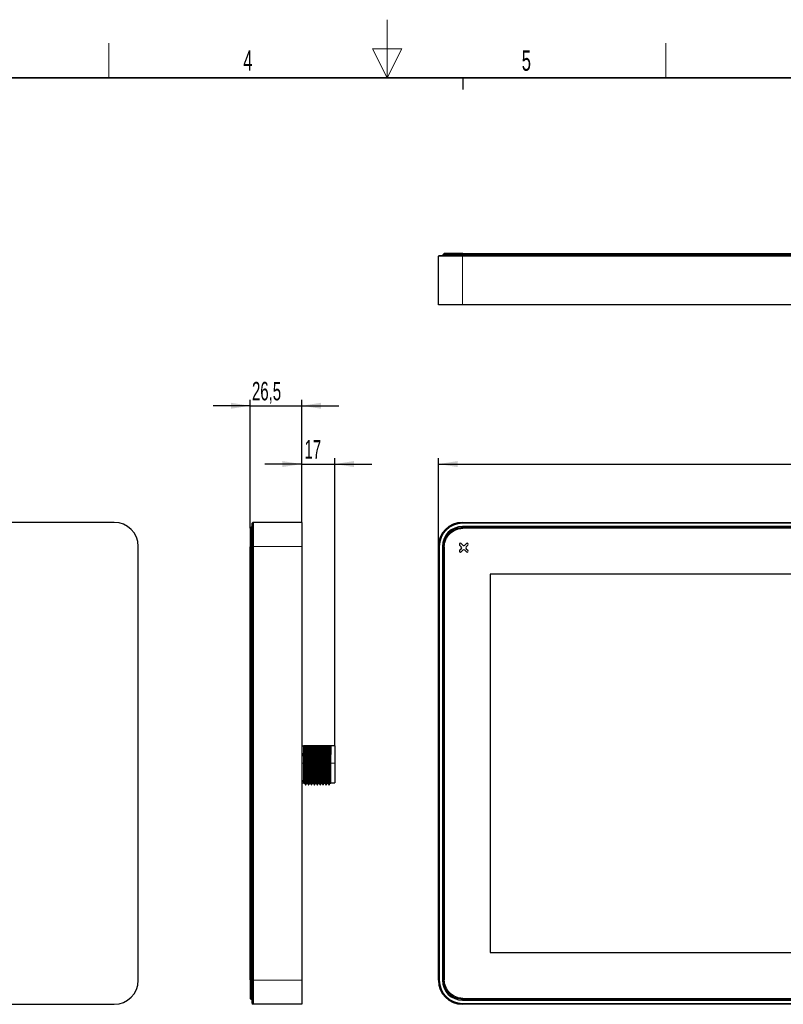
# Model space of a CAD drawing. Header units: millimetres. Extents: x 5 to 418, y 2 to 292.
# Tile 5 of 7: x 154 to 285, y 124 to 292. Entities that reach past the tile are written whole.
import ezdxf

# ---------------------------------------------------------------- set-up
doc = ezdxf.new("R2010")
doc.units = ezdxf.units.MM
doc.layers.add('SLD-0', color=7, linetype='Continuous')
doc.styles.add('SLDTEXTSTYLE0', font='TXT', dxfattribs={"width": 0.605})
doc.dimstyles.new('SLDDIMSTYLE1', dxfattribs={"dimtxt": 3.081982, "dimasz": 3.302, "dimexe": 0, "dimexo": 0.0625, "dimgap": 0.770496, "dimtad": 1, "dimlfac": 3, "dimrnd": 1e-09, "dimzin": 12, "dimdsep": 46, "dimtxsty": 'SLDTEXTSTYLE0', "dimsah": 1, "dimcen": 0.09, "dimadec": 0, "dimazin": 3, "dimtfac": 1, "dimtmove": 0, "dimatfit": 0, "dimfxl": 1, "dimfrac": 2, "dimtolj": 1, "dimtzin": 12, "dimarcsym": 0})
doc.dimstyles.new('SLDDIMSTYLE2', dxfattribs={"dimtxt": 3.081982, "dimasz": 3.302, "dimexe": 0, "dimexo": 0.0625, "dimgap": 0.770496, "dimtad": 1, "dimdec": 1, "dimlfac": 3, "dimrnd": 1e-09, "dimzin": 12, "dimdsep": 46, "dimtxsty": 'SLDTEXTSTYLE0', "dimsah": 1, "dimcen": 0.09, "dimadec": 0, "dimazin": 3, "dimtfac": 1, "dimtmove": 0, "dimatfit": 0, "dimfxl": 1, "dimfrac": 2, "dimtolj": 1, "dimtzin": 12, "dimarcsym": 0})
doc.dimstyles.new('SLDDIMSTYLE3', dxfattribs={"dimtxt": 3.081982, "dimasz": 3.302, "dimexe": 0, "dimexo": 0.0625, "dimgap": 0.770496, "dimtad": 1, "dimlfac": 3, "dimrnd": 1e-09, "dimzin": 12, "dimdsep": 46, "dimtxsty": 'SLDTEXTSTYLE0', "dimsah": 1, "dimcen": 0.09, "dimadec": 0, "dimazin": 3, "dimtfac": 1, "dimtofl": 0, "dimtmove": 0, "dimatfit": 3, "dimfxl": 1, "dimfrac": 2, "dimtolj": 1, "dimtzin": 12, "dimarcsym": 0})

# ---------------------------------------------------------------- blocks, each defined once
blk = doc.blocks.new('_D_1')
at = {"layer": 'SLD-0', "color": 7}
for p, q in [((193.5, 205.27), (193.5, 227.28)), ((202.34, 206.28), (202.34, 227.28)), ((193.5, 226.28), (187.15, 226.28)), ((193.5, 226.28), (202.34, 226.28)), ((202.34, 226.28), (208.69, 226.28))]:
    blk.add_line(p, q, dxfattribs=at)
for points in [[(193.5, 226.28), (190.2, 226.79), (190.2, 225.77)], [(202.34, 226.28), (205.64, 225.77), (205.64, 226.79)]]:
    blk.add_solid(points, dxfattribs=at)
at = {"layer": 'SLD-0', "color": 7, "insert": (193.81, 230.38), "char_height": 3.175, "attachment_point": 1, "style": 'SLDTEXTSTYLE0'}
blk.add_mtext('26,5', dxfattribs=at)
blk = doc.blocks.new('_D_2')
at = {"layer": 'SLD-0', "color": 7}
for p, q in [((202.34, 216.28), (195.99, 216.28)), ((202.34, 206.28), (202.34, 217.28)), ((202.34, 216.28), (207.99, 216.28)), ((207.99, 167.95), (207.99, 217.28)), ((207.99, 216.28), (214.34, 216.28))]:
    blk.add_line(p, q, dxfattribs=at)
for points in [[(202.34, 216.28), (199.04, 216.79), (199.04, 215.77)], [(207.99, 216.28), (211.29, 215.77), (211.29, 216.79)]]:
    blk.add_solid(points, dxfattribs=at)
at = {"layer": 'SLD-0', "color": 7, "insert": (202.81, 220.38), "char_height": 3.175, "attachment_point": 1, "style": 'SLDTEXTSTYLE0'}
blk.add_mtext('17', dxfattribs=at)
blk = doc.blocks.new('_D_3')
at = {"layer": 'SLD-0', "color": 7}
for p, q in [((225.77, 202.15), (225.77, 217.28)), ((225.77, 216.28), (358.63, 216.28)), ((358.63, 202.15), (358.63, 217.28))]:
    blk.add_line(p, q, dxfattribs=at)
for points in [[(225.77, 216.28), (229.07, 215.77), (229.07, 216.79)], [(358.63, 216.28), (355.33, 216.79), (355.33, 215.77)]]:
    blk.add_solid(points, dxfattribs=at)
at = {"layer": 'SLD-0', "color": 7, "insert": (286.91, 220.38), "char_height": 3.175, "attachment_point": 1, "style": 'SLDTEXTSTYLE0'}
blk.add_mtext('398,6', dxfattribs=at)

msp = doc.modelspace()

# ---------------------------------------------------------------- linework, layer by layer
at = {"color": 7, "linetype": 'Continuous', "lineweight": 25}
for p, q in [((225.9323, 252.0789), (225.7657, 251.9122)), ((225.7657, 243.5789), (225.7657, 251.9122)), ((229.899, 251.9122), (225.7657, 251.9122)), ((225.9323, 252.0789), (229.899, 252.0789)), ((226.7807, 252.4122), (226.614, 252.2456)), ((226.614, 252.0789), (226.614, 252.2456)), ((229.899, 252.0789), (354.499, 252.0789)), ((354.499, 251.9122), (229.899, 251.9122)), ((229.9473, 252.4122), (354.4473, 252.4122)), ((229.9473, 252.2456), (354.4473, 252.2456)), ((229.899, 243.5789), (225.7657, 243.5789)), ((354.499, 243.5789), (229.899, 243.5789)), ((170.1791, 206.2823), (45.5791, 206.2823)), ((194.0043, 206.2823), (193.8376, 206.1156)), ((193.8376, 202.149), (193.8376, 206.1156)), ((194.0043, 206.2823), (194.0043, 202.149)), ((202.3376, 206.2823), (194.0043, 206.2823)), ((202.3376, 206.2823), (202.3376, 202.149)), ((229.899, 206.2823), (354.499, 206.2823)), ((354.499, 206.1156), (229.899, 206.1156)), ((193.671, 205.434), (193.5043, 205.2673)), ((193.8376, 205.434), (193.671, 205.434)), ((354.499, 205.5823), (229.899, 205.5823)), ((354.4473, 205.434), (229.9473, 205.434)), ((354.4473, 205.2673), (229.9473, 205.2673)), ((174.3125, 127.749), (174.3125, 202.149)), ((193.5043, 127.8006), (193.5043, 202.1006)), ((193.671, 127.8006), (193.671, 202.1006)), ((193.8376, 127.749), (193.8376, 202.149)), ((194.0043, 202.149), (194.0043, 127.749)), ((202.3376, 202.149), (202.3376, 127.749)), ((225.7657, 127.749), (225.7657, 202.149)), ((225.9323, 202.149), (225.9323, 127.749)), ((226.4657, 202.149), (226.4657, 127.749)), ((226.614, 202.1006), (226.614, 127.8006)), ((226.7807, 202.1006), (226.7807, 127.8006)), ((229.6898, 202.1107), (229.4155, 202.3851)), ((229.4155, 201.4829), (229.6898, 201.7572)), ((229.6629, 202.6324), (229.9372, 202.3581)), ((229.9372, 201.5098), (229.6629, 201.2355)), ((230.2908, 202.3581), (230.5651, 202.6324)), ((230.5651, 201.2355), (230.2908, 201.5098)), ((230.5381, 201.7572), (230.8124, 201.4829)), ((230.5382, 202.1107), (230.8125, 202.385)), ((234.6373, 197.4106), (234.6373, 132.4873)), ((349.7607, 197.4106), (234.6373, 197.4106)), ((202.3376, 167.949), (202.6543, 167.949)), ((202.7784, 167.949), (202.8409, 167.949)), ((203.112, 167.949), (202.987, 167.949)), ((203.2784, 167.949), (203.3409, 167.949)), ((203.612, 167.949), (203.487, 167.949)), ((203.7784, 167.949), (203.8409, 167.949)), ((204.112, 167.949), (203.987, 167.949)), ((204.2784, 167.949), (204.3409, 167.949)), ((204.612, 167.949), (204.487, 167.949)), ((204.7784, 167.949), (204.8409, 167.949)), ((205.112, 167.949), (204.987, 167.949)), ((205.2784, 167.949), (205.3409, 167.949)), ((205.612, 167.949), (205.487, 167.949)), ((205.7784, 167.949), (205.8409, 167.949)), ((206.112, 167.949), (205.987, 167.949)), ((206.2784, 167.949), (206.3409, 167.949)), ((206.612, 167.949), (206.487, 167.949)), ((206.7784, 167.949), (206.8409, 167.949)), ((207.112, 167.949), (206.987, 167.949)), ((207.2784, 167.949), (207.321, 167.949)), ((207.321, 167.949), (207.321, 166.4381)), ((207.9876, 167.949), (207.321, 167.949)), ((207.9876, 167.949), (207.9876, 164.949)), ((207.9876, 164.949), (207.9876, 161.6156)), ((202.3376, 161.6156), (202.6543, 161.6156)), ((202.6618, 161.4876), (202.7009, 161.5554)), ((202.698, 161.5529), (202.8216, 161.5529)), ((202.9793, 161.2823), (203.0418, 161.2823)), ((203.198, 161.5529), (203.3216, 161.5529)), ((203.4793, 161.2823), (203.5418, 161.2823)), ((203.698, 161.5529), (203.8216, 161.5529)), ((203.9793, 161.2823), (204.0418, 161.2823)), ((204.198, 161.5529), (204.3216, 161.5529)), ((204.4793, 161.2823), (204.5418, 161.2823)), ((204.698, 161.5529), (204.8216, 161.5529)), ((204.9793, 161.2823), (205.0418, 161.2823)), ((205.198, 161.5529), (205.3216, 161.5529)), ((205.4793, 161.2823), (205.5418, 161.2823)), ((205.698, 161.5529), (205.8216, 161.5529)), ((205.9793, 161.2823), (206.0418, 161.2823)), ((206.198, 161.5529), (206.3216, 161.5529)), ((206.4793, 161.2823), (206.5418, 161.2823)), ((206.698, 161.5529), (206.8216, 161.5529)), ((206.9793, 161.2823), (207.0418, 161.2823)), ((207.198, 161.5529), (207.323, 161.5529)), ((207.321, 161.6156), (207.9876, 161.6156)), ((234.6373, 132.4873), (349.7607, 132.4873)), ((193.8376, 123.7823), (193.8376, 127.749)), ((194.0043, 127.749), (194.0043, 123.6156)), ((202.3376, 127.749), (202.3376, 123.6156)), ((45.5791, 123.6156), (170.1791, 123.6156)), ((193.5043, 124.634), (193.671, 124.4673)), ((193.8376, 124.4673), (193.671, 124.4673)), ((193.8376, 123.7823), (194.0043, 123.6156)), ((202.3376, 123.6156), (194.0043, 123.6156)), ((229.899, 124.3156), (354.499, 124.3156)), ((229.899, 123.7823), (354.499, 123.7823)), ((354.499, 123.6156), (229.899, 123.6156)), ((229.9473, 124.634), (354.4473, 124.634)), ((229.9473, 124.4673), (354.4473, 124.4673))]:
    msp.add_line(p, q, dxfattribs=at)
at = {"color": 7, "linetype": 'Continuous', "lineweight": 18}
for p, q in [((229.899, 252.0789), (229.899, 251.9122)), ((229.899, 243.5789), (229.899, 251.9122)), ((229.9473, 252.2456), (229.9473, 252.4122)), ((229.9473, 252.0789), (229.9473, 252.2456)), ((229.899, 206.2823), (229.899, 206.1156)), ((229.9473, 205.2673), (229.9473, 205.434)), ((193.5043, 202.1006), (193.671, 202.1006)), ((193.8376, 202.1006), (193.671, 202.1006)), ((194.0043, 202.149), (193.8376, 202.149)), ((202.3376, 202.149), (194.0043, 202.149)), ((225.7657, 202.149), (225.9323, 202.149)), ((226.614, 202.1006), (226.7807, 202.1006)), ((202.6543, 164.949), (202.3376, 164.949)), ((202.9168, 164.949), (202.8543, 164.949)), ((203.4168, 164.949), (203.3543, 164.949)), ((203.9168, 164.949), (203.8543, 164.949)), ((204.4168, 164.949), (204.3543, 164.949)), ((204.9168, 164.949), (204.8543, 164.949)), ((205.4168, 164.949), (205.3543, 164.949)), ((205.9168, 164.949), (205.8543, 164.949)), ((206.4168, 164.949), (206.3543, 164.949)), ((206.9168, 164.949), (206.8543, 164.949)), ((207.321, 164.949), (207.9876, 164.949)), ((193.671, 127.8006), (193.5043, 127.8006)), ((193.8376, 127.8006), (193.671, 127.8006)), ((193.8376, 127.749), (194.0043, 127.749)), ((202.3376, 127.749), (194.0043, 127.749)), ((225.9323, 127.749), (225.7657, 127.749)), ((226.7807, 127.8006), (226.614, 127.8006)), ((229.899, 123.7823), (229.899, 123.6156)), ((229.9473, 124.4673), (229.9473, 124.634))]:
    msp.add_line(p, q, dxfattribs=at)
at = {"color": 7, "linetype": 'Continuous', "lineweight": 25}
for centre, radius, start, end in [((170.1791, 202.149), 4.1333, 0, 90), ((229.899, 202.149), 4.1333, 90, 180), ((229.899, 202.149), 3.9667, 90, 180), ((229.899, 202.149), 3.4333, 90, 180), ((229.5392, 202.5087), 0.1749, 44.998416, 224.998416), ((230.6888, 202.5087), 0.1749, 314.998416, 134.998416), ((229.5392, 201.3592), 0.1749, 134.998416, 314.998416), ((229.5131, 201.934), 0.25, 314.998416, 44.998416), ((230.114, 202.5349), 0.25, 224.998416, 314.998416), ((230.114, 201.333), 0.25, 44.998416, 134.998416), ((230.7149, 201.9339), 0.25, 134.998416, 224.998416), ((230.6888, 201.3592), 0.1749, 224.998416, 44.998416), ((170.1791, 127.749), 4.1333, 270, 0), ((229.899, 127.749), 4.1333, 180, 270), ((229.899, 127.749), 3.9667, 180, 270), ((229.899, 127.749), 3.4333, 180, 270)]:
    msp.add_arc(centre, radius, start, end, dxfattribs=at)
for points, knots in [([(229.9473, 252.2456), (229.511, 252.2456), (229.0748, 252.2456), (228.2686, 252.2456), (227.8988, 252.2456), (227.2818, 252.2456), (227.0347, 252.2456), (226.7008, 252.2456), (226.614, 252.2456), (226.614, 252.2456)], [0, 0, 0, 0, 0.25, 0.25, 0.5, 0.5, 0.75, 0.75, 1, 1, 1, 1]), ([(229.9473, 252.4122), (229.5335, 252.4122), (229.1184, 252.4122), (228.3526, 252.4122), (228.0013, 252.4122), (227.4151, 252.4122), (227.1803, 252.4122), (226.8631, 252.4122), (226.7807, 252.4122), (226.7807, 252.4122)], [0, 0, 0, 0, 0.25, 0.25, 0.5, 0.5, 0.75, 0.75, 1, 1, 1, 1]), ([(193.5043, 205.2673), (193.5043, 205.2673), (193.5043, 205.1849), (193.5043, 204.8676), (193.5043, 204.6329), (193.5043, 204.0467), (193.5043, 203.6954), (193.5043, 202.9295), (193.5043, 202.5145), (193.5043, 202.1006)], [0, 0, 0, 0, 0.25, 0.25, 0.5, 0.5, 0.75, 0.75, 1, 1, 1, 1]), ([(193.671, 205.434), (193.671, 205.434), (193.671, 205.3472), (193.671, 205.0132), (193.671, 204.7662), (193.671, 204.1491), (193.671, 203.7794), (193.671, 202.9731), (193.671, 202.537), (193.671, 202.1006)], [0, 0, 0, 0, 0.25, 0.25, 0.5, 0.5, 0.75, 0.75, 1, 1, 1, 1]), ([(226.614, 202.1006), (226.614, 202.537), (226.7008, 202.9731), (227.0347, 203.7794), (227.2818, 204.1491), (227.8988, 204.7662), (228.2686, 205.0132), (229.0748, 205.3472), (229.511, 205.434), (229.9473, 205.434)], [0, 0, 0, 0, 0.25, 0.25, 0.5, 0.5, 0.75, 0.75, 1, 1, 1, 1]), ([(226.7807, 202.1006), (226.7807, 202.5145), (226.8631, 202.9295), (227.1803, 203.6954), (227.4151, 204.0467), (228.0013, 204.6329), (228.3526, 204.8676), (229.1184, 205.1849), (229.5335, 205.2673), (229.9473, 205.2673)], [0, 0, 0, 0, 0.25, 0.25, 0.5, 0.5, 0.75, 0.75, 1, 1, 1, 1]), ([(202.6543, 167.949), (202.6543, 167.9291), (202.6543, 167.89), (202.6543, 167.8289), (202.6543, 167.7675), (202.6543, 167.7059), (202.6543, 167.6445), (202.6543, 167.5834), (202.6543, 167.523), (202.6543, 167.4635), (202.6543, 167.3768), (202.6543, 167.2665), (202.6543, 167.1184), (202.6543, 166.9394), (202.6543, 166.7966), (202.6543, 166.7135)], [0, 0, 0, 0, 0.06390706, 0.12574364, 0.1855041, 0.2431874, 0.29879662, 0.35233858, 0.40382331, 0.45326366, 0.50067489, 0.61498317, 0.71142485, 0.83214904, 1, 1, 1, 1]), ([(202.8543, 164.949), (202.8484, 165.2349), (202.8421, 165.5276), (202.8291, 166.1018), (202.8224, 166.383), (202.8092, 166.9089), (202.8028, 167.1534), (202.7936, 167.4792), (202.7907, 167.5805), (202.7847, 167.7734), (202.7815, 167.8645), (202.7784, 167.949)], [0, 0, 0, 0, 0.25, 0.25, 0.5, 0.5, 0.75, 0.75, 0.875, 0.875, 1, 1, 1, 1]), ([(202.9168, 164.949), (202.9109, 165.2349), (202.9046, 165.5276), (202.8916, 166.1018), (202.8849, 166.383), (202.8717, 166.9089), (202.8653, 167.1534), (202.8561, 167.4792), (202.8532, 167.5805), (202.8472, 167.7734), (202.844, 167.8645), (202.8409, 167.949)], [0, 0, 0, 0, 0.25, 0.25, 0.5, 0.5, 0.75, 0.75, 0.875, 0.875, 1, 1, 1, 1]), ([(203.198, 161.5529), (203.1899, 161.5529), (203.1809, 161.6138), (203.1627, 161.861), (203.1534, 162.0471), (203.1426, 162.3354), (203.1405, 162.3958), (203.1363, 162.5212), (203.1343, 162.5859), (203.1281, 162.7899), (203.1237, 162.9381), (203.1148, 163.2544), (203.1102, 163.4224), (203.1011, 163.7715), (203.0965, 163.9526), (203.0875, 164.32), (203.0831, 164.5063), (203.0746, 164.8764), (203.0706, 165.0589), (203.0578, 165.6144), (203.0486, 165.9889), (203.0304, 166.6835), (203.0213, 167.0026), (203.0109, 167.3386), (203.0089, 167.4026), (203.0047, 167.5267), (203.0026, 167.5864), (202.9961, 167.7572), (202.9916, 167.86), (202.987, 167.949)], [0, 0, 0, 0, 0.125, 0.125, 0.25, 0.25, 0.28125, 0.28125, 0.3125, 0.3125, 0.375, 0.375, 0.4375, 0.4375, 0.5, 0.5, 0.5625, 0.5625, 0.625, 0.625, 0.75, 0.75, 0.875, 0.875, 0.90625, 0.90625, 0.9375, 0.9375, 1, 1, 1, 1]), ([(203.32, 161.5745), (203.3123, 161.6077), (203.2959, 161.679), (203.2695, 162.2299), (203.2446, 163.0672), (203.2167, 164.1141), (203.1916, 165.2561), (203.1644, 166.3566), (203.138, 167.3272), (203.1207, 167.7422), (203.112, 167.949)], [0, 0, 0, 0, 0.11179239, 0.23968835, 0.36519604, 0.49343854, 0.61912123, 0.74675951, 0.87381212, 1, 1, 1, 1]), ([(203.3543, 164.949), (203.3484, 165.2349), (203.3421, 165.5276), (203.3291, 166.1018), (203.3224, 166.383), (203.3092, 166.9089), (203.3028, 167.1534), (203.2936, 167.4792), (203.2907, 167.5805), (203.2847, 167.7734), (203.2815, 167.8645), (203.2784, 167.949)], [0, 0, 0, 0, 0.25, 0.25, 0.5, 0.5, 0.75, 0.75, 0.875, 0.875, 1, 1, 1, 1]), ([(203.4168, 164.949), (203.4109, 165.2349), (203.4046, 165.5276), (203.3916, 166.1018), (203.3849, 166.383), (203.3717, 166.9089), (203.3653, 167.1534), (203.3561, 167.4792), (203.3532, 167.5805), (203.3472, 167.7734), (203.344, 167.8645), (203.3409, 167.949)], [0, 0, 0, 0, 0.25, 0.25, 0.5, 0.5, 0.75, 0.75, 0.875, 0.875, 1, 1, 1, 1]), ([(203.698, 161.5529), (203.6899, 161.5529), (203.6809, 161.6138), (203.6627, 161.861), (203.6534, 162.0471), (203.6426, 162.3354), (203.6405, 162.3958), (203.6363, 162.5212), (203.6343, 162.5859), (203.6281, 162.7899), (203.6237, 162.9381), (203.6148, 163.2544), (203.6102, 163.4224), (203.6011, 163.7715), (203.5965, 163.9526), (203.5875, 164.32), (203.5831, 164.5063), (203.5746, 164.8764), (203.5706, 165.0589), (203.5578, 165.6144), (203.5486, 165.9889), (203.5304, 166.6835), (203.5213, 167.0026), (203.5109, 167.3386), (203.5089, 167.4026), (203.5047, 167.5267), (203.5026, 167.5864), (203.4961, 167.7572), (203.4916, 167.86), (203.487, 167.949)], [0, 0, 0, 0, 0.125, 0.125, 0.25, 0.25, 0.28125, 0.28125, 0.3125, 0.3125, 0.375, 0.375, 0.4375, 0.4375, 0.5, 0.5, 0.5625, 0.5625, 0.625, 0.625, 0.75, 0.75, 0.875, 0.875, 0.90625, 0.90625, 0.9375, 0.9375, 1, 1, 1, 1]), ([(203.82, 161.5745), (203.8123, 161.6077), (203.7959, 161.679), (203.7695, 162.2299), (203.7446, 163.0672), (203.7167, 164.1141), (203.6916, 165.2561), (203.6644, 166.3566), (203.638, 167.3272), (203.6207, 167.7422), (203.612, 167.949)], [0, 0, 0, 0, 0.11179239, 0.23968835, 0.36519604, 0.49343854, 0.61912123, 0.74675951, 0.87381212, 1, 1, 1, 1]), ([(203.8543, 164.949), (203.8484, 165.2349), (203.8421, 165.5276), (203.8291, 166.1018), (203.8224, 166.383), (203.8092, 166.9089), (203.8028, 167.1534), (203.7936, 167.4792), (203.7907, 167.5805), (203.7847, 167.7734), (203.7815, 167.8645), (203.7784, 167.949)], [0, 0, 0, 0, 0.25, 0.25, 0.5, 0.5, 0.75, 0.75, 0.875, 0.875, 1, 1, 1, 1]), ([(203.9168, 164.949), (203.9109, 165.2349), (203.9046, 165.5276), (203.8916, 166.1018), (203.8849, 166.383), (203.8717, 166.9089), (203.8653, 167.1534), (203.8561, 167.4792), (203.8532, 167.5805), (203.8472, 167.7734), (203.844, 167.8645), (203.8409, 167.949)], [0, 0, 0, 0, 0.25, 0.25, 0.5, 0.5, 0.75, 0.75, 0.875, 0.875, 1, 1, 1, 1]), ([(204.198, 161.5529), (204.1899, 161.5529), (204.1809, 161.6138), (204.1627, 161.861), (204.1534, 162.0471), (204.1426, 162.3354), (204.1405, 162.3958), (204.1363, 162.5212), (204.1343, 162.5859), (204.1281, 162.7899), (204.1237, 162.9381), (204.1148, 163.2544), (204.1102, 163.4224), (204.1011, 163.7715), (204.0965, 163.9526), (204.0875, 164.32), (204.0831, 164.5063), (204.0746, 164.8764), (204.0706, 165.0589), (204.0578, 165.6144), (204.0486, 165.9889), (204.0304, 166.6835), (204.0213, 167.0026), (204.0109, 167.3386), (204.0089, 167.4026), (204.0047, 167.5267), (204.0026, 167.5864), (203.9961, 167.7572), (203.9916, 167.86), (203.987, 167.949)], [0, 0, 0, 0, 0.125, 0.125, 0.25, 0.25, 0.28125, 0.28125, 0.3125, 0.3125, 0.375, 0.375, 0.4375, 0.4375, 0.5, 0.5, 0.5625, 0.5625, 0.625, 0.625, 0.75, 0.75, 0.875, 0.875, 0.90625, 0.90625, 0.9375, 0.9375, 1, 1, 1, 1]), ([(204.32, 161.5745), (204.3123, 161.6077), (204.2959, 161.679), (204.2695, 162.2299), (204.2446, 163.0672), (204.2167, 164.1141), (204.1916, 165.2561), (204.1644, 166.3566), (204.138, 167.3272), (204.1207, 167.7422), (204.112, 167.949)], [0, 0, 0, 0, 0.11179239, 0.23968835, 0.36519604, 0.49343854, 0.61912123, 0.74675951, 0.87381212, 1, 1, 1, 1]), ([(204.3543, 164.949), (204.3484, 165.2349), (204.3421, 165.5276), (204.3291, 166.1018), (204.3224, 166.383), (204.3092, 166.9089), (204.3028, 167.1534), (204.2936, 167.4792), (204.2907, 167.5805), (204.2847, 167.7734), (204.2815, 167.8645), (204.2784, 167.949)], [0, 0, 0, 0, 0.25, 0.25, 0.5, 0.5, 0.75, 0.75, 0.875, 0.875, 1, 1, 1, 1]), ([(204.4168, 164.949), (204.4109, 165.2349), (204.4046, 165.5276), (204.3916, 166.1018), (204.3849, 166.383), (204.3717, 166.9089), (204.3653, 167.1534), (204.3561, 167.4792), (204.3532, 167.5805), (204.3472, 167.7734), (204.344, 167.8645), (204.3409, 167.949)], [0, 0, 0, 0, 0.25, 0.25, 0.5, 0.5, 0.75, 0.75, 0.875, 0.875, 1, 1, 1, 1]), ([(204.698, 161.5529), (204.6899, 161.5529), (204.6809, 161.6138), (204.6627, 161.861), (204.6534, 162.0471), (204.6426, 162.3354), (204.6405, 162.3958), (204.6363, 162.5212), (204.6343, 162.5859), (204.6281, 162.7899), (204.6237, 162.9381), (204.6148, 163.2544), (204.6102, 163.4224), (204.6011, 163.7715), (204.5965, 163.9526), (204.5875, 164.32), (204.5831, 164.5063), (204.5746, 164.8764), (204.5706, 165.0589), (204.5578, 165.6144), (204.5486, 165.9889), (204.5304, 166.6835), (204.5213, 167.0026), (204.5109, 167.3386), (204.5089, 167.4026), (204.5047, 167.5267), (204.5026, 167.5864), (204.4961, 167.7572), (204.4916, 167.86), (204.487, 167.949)], [0, 0, 0, 0, 0.125, 0.125, 0.25, 0.25, 0.28125, 0.28125, 0.3125, 0.3125, 0.375, 0.375, 0.4375, 0.4375, 0.5, 0.5, 0.5625, 0.5625, 0.625, 0.625, 0.75, 0.75, 0.875, 0.875, 0.90625, 0.90625, 0.9375, 0.9375, 1, 1, 1, 1]), ([(204.82, 161.5745), (204.8123, 161.6077), (204.7959, 161.679), (204.7695, 162.2299), (204.7446, 163.0672), (204.7167, 164.1141), (204.6916, 165.2561), (204.6644, 166.3566), (204.638, 167.3272), (204.6207, 167.7422), (204.612, 167.949)], [0, 0, 0, 0, 0.111792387, 0.239688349, 0.365196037, 0.493438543, 0.619121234, 0.746759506, 0.873812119, 1, 1, 1, 1]), ([(204.8543, 164.949), (204.8484, 165.2349), (204.8421, 165.5276), (204.8291, 166.1018), (204.8224, 166.383), (204.8092, 166.9089), (204.8028, 167.1534), (204.7936, 167.4792), (204.7907, 167.5805), (204.7847, 167.7734), (204.7815, 167.8645), (204.7784, 167.949)], [0, 0, 0, 0, 0.25, 0.25, 0.5, 0.5, 0.75, 0.75, 0.875, 0.875, 1, 1, 1, 1]), ([(204.9168, 164.949), (204.9109, 165.2349), (204.9046, 165.5276), (204.8916, 166.1018), (204.8849, 166.383), (204.8717, 166.9089), (204.8653, 167.1534), (204.8561, 167.4792), (204.8532, 167.5805), (204.8472, 167.7734), (204.844, 167.8645), (204.8409, 167.949)], [0, 0, 0, 0, 0.25, 0.25, 0.5, 0.5, 0.75, 0.75, 0.875, 0.875, 1, 1, 1, 1]), ([(205.198, 161.5529), (205.1899, 161.5529), (205.1809, 161.6138), (205.1627, 161.861), (205.1534, 162.0471), (205.1426, 162.3354), (205.1405, 162.3958), (205.1363, 162.5212), (205.1343, 162.5859), (205.1281, 162.7899), (205.1237, 162.9381), (205.1148, 163.2544), (205.1102, 163.4224), (205.1011, 163.7715), (205.0965, 163.9526), (205.0875, 164.32), (205.0831, 164.5063), (205.0746, 164.8764), (205.0706, 165.0589), (205.0578, 165.6144), (205.0486, 165.9889), (205.0304, 166.6835), (205.0213, 167.0026), (205.0109, 167.3386), (205.0089, 167.4026), (205.0047, 167.5267), (205.0026, 167.5864), (204.9961, 167.7572), (204.9916, 167.86), (204.987, 167.949)], [0, 0, 0, 0, 0.125, 0.125, 0.25, 0.25, 0.28125, 0.28125, 0.3125, 0.3125, 0.375, 0.375, 0.4375, 0.4375, 0.5, 0.5, 0.5625, 0.5625, 0.625, 0.625, 0.75, 0.75, 0.875, 0.875, 0.90625, 0.90625, 0.9375, 0.9375, 1, 1, 1, 1]), ([(205.32, 161.5745), (205.3123, 161.6077), (205.2959, 161.679), (205.2695, 162.2299), (205.2446, 163.0672), (205.2167, 164.1141), (205.1916, 165.2561), (205.1644, 166.3566), (205.138, 167.3272), (205.1207, 167.7422), (205.112, 167.949)], [0, 0, 0, 0, 0.111792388, 0.23968835, 0.365196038, 0.493438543, 0.619121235, 0.746759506, 0.873812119, 1, 1, 1, 1]), ([(205.3543, 164.949), (205.3484, 165.2349), (205.3421, 165.5276), (205.3291, 166.1018), (205.3224, 166.383), (205.3092, 166.9089), (205.3028, 167.1534), (205.2936, 167.4792), (205.2907, 167.5805), (205.2847, 167.7734), (205.2815, 167.8645), (205.2784, 167.949)], [0, 0, 0, 0, 0.25, 0.25, 0.5, 0.5, 0.75, 0.75, 0.875, 0.875, 1, 1, 1, 1]), ([(205.4168, 164.949), (205.4109, 165.2349), (205.4046, 165.5276), (205.3916, 166.1018), (205.3849, 166.383), (205.3717, 166.9089), (205.3653, 167.1534), (205.3561, 167.4792), (205.3532, 167.5805), (205.3472, 167.7734), (205.344, 167.8645), (205.3409, 167.949)], [0, 0, 0, 0, 0.25, 0.25, 0.5, 0.5, 0.75, 0.75, 0.875, 0.875, 1, 1, 1, 1]), ([(205.698, 161.5529), (205.6899, 161.5529), (205.6809, 161.6138), (205.6627, 161.861), (205.6534, 162.0471), (205.6426, 162.3354), (205.6405, 162.3958), (205.6363, 162.5212), (205.6343, 162.5859), (205.6281, 162.7899), (205.6237, 162.9381), (205.6148, 163.2544), (205.6102, 163.4224), (205.6011, 163.7715), (205.5965, 163.9526), (205.5875, 164.32), (205.5831, 164.5063), (205.5746, 164.8764), (205.5706, 165.0589), (205.5578, 165.6144), (205.5486, 165.9889), (205.5304, 166.6835), (205.5213, 167.0026), (205.5109, 167.3386), (205.5089, 167.4026), (205.5047, 167.5267), (205.5026, 167.5864), (205.4961, 167.7572), (205.4916, 167.86), (205.487, 167.949)], [0, 0, 0, 0, 0.125, 0.125, 0.25, 0.25, 0.28125, 0.28125, 0.3125, 0.3125, 0.375, 0.375, 0.4375, 0.4375, 0.5, 0.5, 0.5625, 0.5625, 0.625, 0.625, 0.75, 0.75, 0.875, 0.875, 0.90625, 0.90625, 0.9375, 0.9375, 1, 1, 1, 1]), ([(205.82, 161.5745), (205.8123, 161.6077), (205.7959, 161.679), (205.7695, 162.2299), (205.7446, 163.0672), (205.7167, 164.1141), (205.6916, 165.2561), (205.6644, 166.3566), (205.638, 167.3272), (205.6207, 167.7422), (205.612, 167.949)], [0, 0, 0, 0, 0.11179239, 0.23968835, 0.36519604, 0.49343854, 0.61912123, 0.74675951, 0.87381212, 1, 1, 1, 1]), ([(205.8543, 164.949), (205.8484, 165.2349), (205.8421, 165.5276), (205.8291, 166.1018), (205.8224, 166.383), (205.8092, 166.9089), (205.8028, 167.1534), (205.7936, 167.4792), (205.7907, 167.5805), (205.7847, 167.7734), (205.7815, 167.8645), (205.7784, 167.949)], [0, 0, 0, 0, 0.25, 0.25, 0.5, 0.5, 0.75, 0.75, 0.875, 0.875, 1, 1, 1, 1]), ([(205.9168, 164.949), (205.9109, 165.2349), (205.9046, 165.5276), (205.8916, 166.1018), (205.8849, 166.383), (205.8717, 166.9089), (205.8653, 167.1534), (205.8561, 167.4792), (205.8532, 167.5805), (205.8472, 167.7734), (205.844, 167.8645), (205.8409, 167.949)], [0, 0, 0, 0, 0.25, 0.25, 0.5, 0.5, 0.75, 0.75, 0.875, 0.875, 1, 1, 1, 1]), ([(206.198, 161.5529), (206.1899, 161.5529), (206.1809, 161.6138), (206.1627, 161.861), (206.1534, 162.0471), (206.1426, 162.3354), (206.1405, 162.3958), (206.1363, 162.5212), (206.1343, 162.5859), (206.1281, 162.7899), (206.1237, 162.9381), (206.1148, 163.2544), (206.1102, 163.4224), (206.1011, 163.7715), (206.0965, 163.9526), (206.0875, 164.32), (206.0831, 164.5063), (206.0746, 164.8764), (206.0706, 165.0589), (206.0578, 165.6144), (206.0486, 165.9889), (206.0304, 166.6835), (206.0213, 167.0026), (206.0109, 167.3386), (206.0089, 167.4026), (206.0047, 167.5267), (206.0026, 167.5864), (205.9961, 167.7572), (205.9916, 167.86), (205.987, 167.949)], [0, 0, 0, 0, 0.125, 0.125, 0.25, 0.25, 0.28125, 0.28125, 0.3125, 0.3125, 0.375, 0.375, 0.4375, 0.4375, 0.5, 0.5, 0.5625, 0.5625, 0.625, 0.625, 0.75, 0.75, 0.875, 0.875, 0.90625, 0.90625, 0.9375, 0.9375, 1, 1, 1, 1]), ([(206.32, 161.5745), (206.3123, 161.6077), (206.2959, 161.679), (206.2695, 162.2299), (206.2446, 163.0672), (206.2167, 164.1141), (206.1916, 165.2561), (206.1644, 166.3566), (206.138, 167.3272), (206.1207, 167.7422), (206.112, 167.949)], [0, 0, 0, 0, 0.11179239, 0.23968835, 0.36519604, 0.49343854, 0.61912123, 0.74675951, 0.87381212, 1, 1, 1, 1]), ([(206.3543, 164.949), (206.3484, 165.2349), (206.3421, 165.5276), (206.3291, 166.1018), (206.3224, 166.383), (206.3092, 166.9089), (206.3028, 167.1534), (206.2936, 167.4792), (206.2907, 167.5805), (206.2847, 167.7734), (206.2815, 167.8645), (206.2784, 167.949)], [0, 0, 0, 0, 0.25, 0.25, 0.5, 0.5, 0.75, 0.75, 0.875, 0.875, 1, 1, 1, 1]), ([(206.4168, 164.949), (206.4109, 165.2349), (206.4046, 165.5276), (206.3916, 166.1018), (206.3849, 166.383), (206.3717, 166.9089), (206.3653, 167.1534), (206.3561, 167.4792), (206.3532, 167.5805), (206.3472, 167.7734), (206.344, 167.8645), (206.3409, 167.949)], [0, 0, 0, 0, 0.25, 0.25, 0.5, 0.5, 0.75, 0.75, 0.875, 0.875, 1, 1, 1, 1]), ([(206.698, 161.5529), (206.6899, 161.5529), (206.6809, 161.6138), (206.6627, 161.861), (206.6534, 162.0471), (206.6426, 162.3354), (206.6405, 162.3958), (206.6363, 162.5212), (206.6343, 162.5859), (206.6281, 162.7899), (206.6237, 162.9381), (206.6148, 163.2544), (206.6102, 163.4224), (206.6011, 163.7715), (206.5965, 163.9526), (206.5875, 164.32), (206.5831, 164.5063), (206.5746, 164.8764), (206.5706, 165.0589), (206.5578, 165.6144), (206.5486, 165.9889), (206.5304, 166.6835), (206.5213, 167.0026), (206.5109, 167.3386), (206.5089, 167.4026), (206.5047, 167.5267), (206.5026, 167.5864), (206.4961, 167.7572), (206.4916, 167.86), (206.487, 167.949)], [0, 0, 0, 0, 0.125, 0.125, 0.25, 0.25, 0.28125, 0.28125, 0.3125, 0.3125, 0.375, 0.375, 0.4375, 0.4375, 0.5, 0.5, 0.5625, 0.5625, 0.625, 0.625, 0.75, 0.75, 0.875, 0.875, 0.90625, 0.90625, 0.9375, 0.9375, 1, 1, 1, 1]), ([(206.82, 161.5745), (206.8123, 161.6077), (206.7959, 161.679), (206.7695, 162.2299), (206.7446, 163.0672), (206.7167, 164.1141), (206.6916, 165.2561), (206.6644, 166.3566), (206.638, 167.3272), (206.6207, 167.7422), (206.612, 167.949)], [0, 0, 0, 0, 0.11179239, 0.23968835, 0.36519604, 0.49343854, 0.61912123, 0.74675951, 0.87381212, 1, 1, 1, 1]), ([(206.8543, 164.949), (206.8484, 165.2349), (206.8421, 165.5276), (206.8291, 166.1018), (206.8224, 166.383), (206.8092, 166.9089), (206.8028, 167.1534), (206.7936, 167.4792), (206.7907, 167.5805), (206.7847, 167.7734), (206.7815, 167.8645), (206.7784, 167.949)], [0, 0, 0, 0, 0.25, 0.25, 0.5, 0.5, 0.75, 0.75, 0.875, 0.875, 1, 1, 1, 1]), ([(206.9168, 164.949), (206.9109, 165.2349), (206.9046, 165.5276), (206.8916, 166.1018), (206.8849, 166.383), (206.8717, 166.9089), (206.8653, 167.1534), (206.8561, 167.4792), (206.8532, 167.5805), (206.8472, 167.7734), (206.844, 167.8645), (206.8409, 167.949)], [0, 0, 0, 0, 0.25, 0.25, 0.5, 0.5, 0.75, 0.75, 0.875, 0.875, 1, 1, 1, 1]), ([(207.1981, 161.5647), (207.1973, 161.5609), (207.1897, 161.5242), (207.1751, 161.6752), (207.1532, 162.0275), (207.1331, 162.6028), (207.1124, 163.3317), (207.0906, 164.1739), (207.0705, 165.0679), (207.0498, 165.9552), (207.0279, 166.7696), (207.0079, 167.4735), (206.994, 167.79), (206.987, 167.949)], [0, 0, 0, 0, 0.01144709, 0.11013274, 0.21011645, 0.3080506, 0.40675511, 0.50673602, 0.60465429, 0.70337753, 0.8033555, 0.90125816, 1, 1, 1, 1]), ([(207.321, 161.5542), (207.3128, 161.5642), (207.3038, 161.6347), (207.2857, 161.897), (207.2766, 162.0887), (207.266, 162.3806), (207.2639, 162.4416), (207.2599, 162.5677), (207.2579, 162.6332), (207.2516, 162.8392), (207.2473, 162.9883), (207.234, 163.4638), (207.2247, 163.8187), (207.2114, 164.3652), (207.2071, 164.5496), (207.2008, 164.8239), (207.1988, 164.9145), (207.1948, 165.0962), (207.1927, 165.1877), (207.1821, 165.646), (207.173, 166.0157), (207.1549, 166.7007), (207.1459, 167.015), (207.1357, 167.3461), (207.1337, 167.4093), (207.1296, 167.5318), (207.1274, 167.5907), (207.121, 167.7594), (207.1165, 167.8609), (207.112, 167.949)], [0, 0, 0, 0, 0.125, 0.125, 0.25, 0.25, 0.28125, 0.28125, 0.3125, 0.3125, 0.375, 0.375, 0.5, 0.5, 0.5625, 0.5625, 0.59375, 0.59375, 0.625, 0.625, 0.75, 0.75, 0.875, 0.875, 0.90625, 0.90625, 0.9375, 0.9375, 1, 1, 1, 1]), ([(207.321, 166.4381), (207.3135, 166.7448), (207.3061, 167.0318), (207.2973, 167.3481), (207.2956, 167.4093), (207.2922, 167.5273), (207.2906, 167.5839), (207.2855, 167.7497), (207.282, 167.8536), (207.2784, 167.949)], [0, 0, 0, 0, 0.5, 0.5, 0.625, 0.625, 0.75, 0.75, 1, 1, 1, 1]), ([(202.6543, 166.7135), (202.6543, 166.684), (202.6543, 166.6248), (202.6543, 166.5341), (202.6543, 166.442), (202.6544, 166.3485), (202.6544, 166.2537), (202.6544, 166.1578), (202.6545, 166.0609), (202.6545, 165.9632), (202.6545, 165.8647), (202.6545, 165.7657), (202.6544, 165.6663), (202.6544, 165.5666), (202.6542, 165.4332), (202.6545, 165.1795), (202.6542, 164.8526), (202.6543, 164.4771), (202.6542, 164.0392), (202.6546, 163.5062), (202.6542, 163.0631), (202.6544, 162.7141), (202.6543, 162.516), (202.6543, 162.3458), (202.6543, 162.2448), (202.6543, 162.1432), (202.6543, 162.0799), (202.6543, 162.0473)], [0, 0, 0, 0, 0.01936056, 0.0387396, 0.05812817, 0.07751725, 0.09689785, 0.11626098, 0.13559771, 0.1548992, 0.17415666, 0.19336148, 0.21250514, 0.23157933, 0.25057588, 0.28862979, 0.37538498, 0.43388476, 0.50054704, 0.62573876, 0.74966217, 0.7882395, 0.87456373, 0.90285853, 0.93319503, 0.96557798, 1, 1, 1, 1]), ([(202.823, 161.5651), (202.8223, 161.5612), (202.8138, 161.5132), (202.7974, 161.7039), (202.7726, 162.1478), (202.7503, 162.8706), (202.7257, 163.7675), (202.7018, 164.7694), (202.6789, 165.7983), (202.6626, 166.4064), (202.6543, 166.7135)], [0, 0, 0, 0, 0.01268696, 0.15348704, 0.29568702, 0.43476265, 0.57680552, 0.71793853, 0.85755329, 1, 1, 1, 1]), ([(207.321, 161.5542), (207.321, 161.5541), (207.321, 161.5539), (207.321, 161.558), (207.321, 161.566), (207.321, 161.5789), (207.321, 161.5973), (207.321, 161.6219), (207.321, 161.6583), (207.3209, 161.7101), (207.321, 161.7732), (207.321, 161.8545), (207.3209, 161.9849), (207.3209, 162.19), (207.321, 162.5558), (207.321, 163.102), (207.3209, 163.7529), (207.321, 164.3073), (207.3209, 164.6632), (207.321, 164.9524), (207.321, 165.1538), (207.3209, 165.3706), (207.321, 165.5518), (207.321, 165.7234), (207.321, 165.865), (207.321, 166.0338), (207.321, 166.2292), (207.321, 166.3654), (207.321, 166.4381)], [0, 0, 0, 0, 0.0151438, 0.03121626, 0.04822618, 0.06618033, 0.08508303, 0.10493559, 0.12573586, 0.1572721, 0.18802849, 0.20868013, 0.25044045, 0.31759735, 0.3753252, 0.50017737, 0.62491202, 0.68677262, 0.74948119, 0.78052057, 0.81224702, 0.83665722, 0.87452122, 0.89109684, 0.91189852, 0.93696804, 0.96633412, 1, 1, 1, 1]), ([(202.9763, 161.3004), (202.9705, 161.322), (202.9579, 161.3694), (202.9371, 161.7411), (202.9168, 162.3257), (202.8964, 163.0946), (202.8746, 163.989), (202.861, 164.6308), (202.8543, 164.949)], [0, 0, 0, 0, 0.14495804, 0.31773682, 0.48756495, 0.65739308, 0.83017187, 1, 1, 1, 1]), ([(203.0447, 161.3), (203.0437, 161.2934), (203.0359, 161.2411), (203.0215, 161.3814), (202.9996, 161.7329), (202.9793, 162.3279), (202.9589, 163.094), (202.9371, 163.9892), (202.9235, 164.6309), (202.9168, 164.949)], [0, 0, 0, 0, 0.02319665, 0.18505979, 0.34973519, 0.51159832, 0.67346146, 0.83813686, 1, 1, 1, 1]), ([(203.4764, 161.3), (203.4706, 161.3217), (203.4579, 161.3691), (203.4371, 161.7411), (203.4168, 162.3257), (203.3964, 163.0946), (203.3746, 163.989), (203.361, 164.6308), (203.3543, 164.949)], [0, 0, 0, 0, 0.14541266, 0.31809958, 0.48783741, 0.65757525, 0.83026216, 1, 1, 1, 1]), ([(203.5447, 161.3), (203.5437, 161.2934), (203.5359, 161.2411), (203.5215, 161.3814), (203.4996, 161.7329), (203.4793, 162.3279), (203.4589, 163.094), (203.4371, 163.9892), (203.4235, 164.6309), (203.4168, 164.949)], [0, 0, 0, 0, 0.02319665, 0.18505979, 0.34973519, 0.51159832, 0.67346146, 0.83813686, 1, 1, 1, 1]), ([(203.9764, 161.3), (203.9706, 161.3217), (203.9579, 161.3691), (203.9371, 161.7411), (203.9168, 162.3257), (203.8964, 163.0946), (203.8746, 163.989), (203.861, 164.6308), (203.8543, 164.949)], [0, 0, 0, 0, 0.14541266, 0.31809958, 0.48783741, 0.65757525, 0.83026216, 1, 1, 1, 1]), ([(204.0447, 161.3), (204.0437, 161.2934), (204.0359, 161.2411), (204.0215, 161.3814), (203.9996, 161.7329), (203.9793, 162.3279), (203.9589, 163.094), (203.9371, 163.9892), (203.9235, 164.6309), (203.9168, 164.949)], [0, 0, 0, 0, 0.02319665, 0.18505979, 0.34973519, 0.51159832, 0.67346146, 0.83813686, 1, 1, 1, 1]), ([(204.4764, 161.3), (204.4706, 161.3217), (204.4579, 161.3691), (204.4371, 161.7411), (204.4168, 162.3257), (204.3964, 163.0946), (204.3746, 163.989), (204.361, 164.6308), (204.3543, 164.949)], [0, 0, 0, 0, 0.14541266, 0.31809958, 0.48783741, 0.65757525, 0.83026216, 1, 1, 1, 1]), ([(204.5447, 161.3), (204.5437, 161.2934), (204.5359, 161.2411), (204.5215, 161.3814), (204.4996, 161.7329), (204.4793, 162.3279), (204.4589, 163.094), (204.4371, 163.9892), (204.4235, 164.6309), (204.4168, 164.949)], [0, 0, 0, 0, 0.02319665, 0.18505979, 0.34973519, 0.51159832, 0.67346146, 0.83813686, 1, 1, 1, 1]), ([(204.9764, 161.3), (204.9706, 161.3217), (204.9579, 161.3691), (204.9371, 161.7411), (204.9168, 162.3257), (204.8964, 163.0946), (204.8746, 163.989), (204.861, 164.6308), (204.8543, 164.949)], [0, 0, 0, 0, 0.14541266, 0.31809958, 0.48783741, 0.65757525, 0.83026216, 1, 1, 1, 1]), ([(205.0447, 161.3), (205.0437, 161.2934), (205.0359, 161.2411), (205.0215, 161.3814), (204.9996, 161.7329), (204.9793, 162.3279), (204.9589, 163.094), (204.9371, 163.9892), (204.9235, 164.6309), (204.9168, 164.949)], [0, 0, 0, 0, 0.02319665, 0.18505979, 0.34973519, 0.51159832, 0.67346146, 0.83813686, 1, 1, 1, 1]), ([(205.4764, 161.3), (205.4706, 161.3217), (205.4579, 161.3691), (205.4371, 161.7411), (205.4168, 162.3257), (205.3964, 163.0946), (205.3746, 163.989), (205.361, 164.6308), (205.3543, 164.949)], [0, 0, 0, 0, 0.14541266, 0.31809958, 0.48783741, 0.65757525, 0.83026216, 1, 1, 1, 1]), ([(205.5447, 161.3), (205.5437, 161.2934), (205.5359, 161.2411), (205.5215, 161.3814), (205.4996, 161.7329), (205.4793, 162.3279), (205.4589, 163.094), (205.4371, 163.9892), (205.4235, 164.6309), (205.4168, 164.949)], [0, 0, 0, 0, 0.02319665, 0.18505979, 0.34973519, 0.51159832, 0.67346146, 0.83813686, 1, 1, 1, 1]), ([(205.9764, 161.3), (205.9706, 161.3217), (205.9579, 161.3691), (205.9371, 161.7411), (205.9168, 162.3257), (205.8964, 163.0946), (205.8746, 163.989), (205.861, 164.6308), (205.8543, 164.949)], [0, 0, 0, 0, 0.14541266, 0.31809958, 0.48783741, 0.65757525, 0.83026216, 1, 1, 1, 1]), ([(206.0447, 161.3), (206.0437, 161.2934), (206.0359, 161.2411), (206.0215, 161.3814), (205.9996, 161.7329), (205.9793, 162.3279), (205.9589, 163.094), (205.9371, 163.9892), (205.9235, 164.6309), (205.9168, 164.949)], [0, 0, 0, 0, 0.02319665, 0.18505979, 0.34973519, 0.51159832, 0.67346146, 0.83813686, 1, 1, 1, 1]), ([(206.4764, 161.3), (206.4706, 161.3217), (206.4579, 161.3691), (206.4371, 161.7411), (206.4168, 162.3257), (206.3964, 163.0946), (206.3746, 163.989), (206.361, 164.6308), (206.3543, 164.949)], [0, 0, 0, 0, 0.14541266, 0.31809958, 0.48783741, 0.65757525, 0.83026216, 1, 1, 1, 1]), ([(206.5447, 161.3), (206.5437, 161.2934), (206.5359, 161.2411), (206.5215, 161.3814), (206.4996, 161.7329), (206.4793, 162.3279), (206.4589, 163.094), (206.4371, 163.9892), (206.4235, 164.6309), (206.4168, 164.949)], [0, 0, 0, 0, 0.02319665, 0.18505979, 0.34973519, 0.51159832, 0.67346146, 0.83813686, 1, 1, 1, 1]), ([(206.9764, 161.3), (206.9706, 161.3217), (206.9579, 161.3691), (206.9371, 161.7411), (206.9168, 162.3257), (206.8964, 163.0946), (206.8746, 163.989), (206.861, 164.6308), (206.8543, 164.949)], [0, 0, 0, 0, 0.14541266, 0.31809958, 0.48783741, 0.65757525, 0.83026216, 1, 1, 1, 1]), ([(207.0449, 161.3007), (207.0438, 161.2939), (207.036, 161.241), (207.0215, 161.3812), (206.9996, 161.7329), (206.9793, 162.3278), (206.9589, 163.094), (206.9371, 163.9892), (206.9235, 164.6309), (206.9168, 164.949)], [0, 0, 0, 0, 0.02416384, 0.18586671, 0.35037905, 0.51208192, 0.67378479, 0.83829713, 1, 1, 1, 1]), ([(202.698, 161.5574), (202.6977, 161.556), (202.6905, 161.5169), (202.6763, 161.6503), (202.6617, 161.9143), (202.6543, 162.0473)], [0, 0, 0, 0, 0.01926574, 0.50586384, 1, 1, 1, 1]), ([(202.6543, 162.0473), (202.6543, 161.9071), (202.6543, 161.6329), (202.6543, 161.4749), (202.6543, 161.4883), (202.6543, 161.492)], [0, 0, 0, 0, 0.43201728, 0.84438401, 1, 1, 1, 1]), ([(202.8199, 161.5557), (202.846, 161.5106), (202.8982, 161.4203), (202.9503, 161.33), (202.9764, 161.2849)], [0, 0, 0, 0, 0.49998942, 1, 1, 1, 1]), ([(203.0446, 161.2848), (203.0707, 161.3299), (203.1223, 161.4193), (203.174, 161.5087), (203.1995, 161.5529)], [0, 0, 0, 0, 0.50505909, 1, 1, 1, 1]), ([(203.32, 161.5556), (203.3461, 161.5105), (203.3982, 161.4202), (203.4504, 161.3299), (203.4765, 161.2848)], [0, 0, 0, 0, 0.49998951, 1, 1, 1, 1]), ([(203.5446, 161.2848), (203.5707, 161.3299), (203.6223, 161.4193), (203.674, 161.5087), (203.6995, 161.5529)], [0, 0, 0, 0, 0.50505909, 1, 1, 1, 1]), ([(203.82, 161.5556), (203.8461, 161.5105), (203.8982, 161.4202), (203.9504, 161.3299), (203.9765, 161.2848)], [0, 0, 0, 0, 0.49998951, 1, 1, 1, 1]), ([(204.0446, 161.2848), (204.0707, 161.3299), (204.1223, 161.4193), (204.174, 161.5087), (204.1995, 161.5529)], [0, 0, 0, 0, 0.50505909, 1, 1, 1, 1]), ([(204.32, 161.5556), (204.3461, 161.5105), (204.3982, 161.4202), (204.4504, 161.3299), (204.4765, 161.2848)], [0, 0, 0, 0, 0.49998951, 1, 1, 1, 1]), ([(204.5446, 161.2848), (204.5707, 161.3299), (204.6223, 161.4193), (204.674, 161.5087), (204.6995, 161.5529)], [0, 0, 0, 0, 0.505059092, 1, 1, 1, 1]), ([(204.82, 161.5556), (204.8461, 161.5105), (204.8982, 161.4202), (204.9504, 161.3299), (204.9765, 161.2848)], [0, 0, 0, 0, 0.49998951, 1, 1, 1, 1]), ([(205.0446, 161.2848), (205.0707, 161.3299), (205.1223, 161.4193), (205.174, 161.5087), (205.1995, 161.5529)], [0, 0, 0, 0, 0.50505909, 1, 1, 1, 1]), ([(205.32, 161.5556), (205.3461, 161.5105), (205.3982, 161.4202), (205.4504, 161.3299), (205.4765, 161.2848)], [0, 0, 0, 0, 0.499989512, 1, 1, 1, 1]), ([(205.5446, 161.2848), (205.5707, 161.3299), (205.6223, 161.4193), (205.674, 161.5087), (205.6995, 161.5529)], [0, 0, 0, 0, 0.505059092, 1, 1, 1, 1]), ([(205.82, 161.5556), (205.8461, 161.5105), (205.8982, 161.4202), (205.9504, 161.3299), (205.9765, 161.2848)], [0, 0, 0, 0, 0.49998951, 1, 1, 1, 1]), ([(206.0446, 161.2848), (206.0707, 161.3299), (206.1223, 161.4193), (206.174, 161.5087), (206.1995, 161.5529)], [0, 0, 0, 0, 0.505059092, 1, 1, 1, 1]), ([(206.32, 161.5556), (206.3461, 161.5105), (206.3982, 161.4202), (206.4504, 161.3299), (206.4765, 161.2848)], [0, 0, 0, 0, 0.49998951, 1, 1, 1, 1]), ([(206.5446, 161.2848), (206.5707, 161.3299), (206.6223, 161.4193), (206.674, 161.5087), (206.6995, 161.5529)], [0, 0, 0, 0, 0.50505909, 1, 1, 1, 1]), ([(206.82, 161.5556), (206.8461, 161.5105), (206.8982, 161.4202), (206.9504, 161.3299), (206.9765, 161.2848)], [0, 0, 0, 0, 0.499989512, 1, 1, 1, 1]), ([(207.0447, 161.285), (207.0708, 161.3302), (207.123, 161.4204), (207.1751, 161.5107), (207.2012, 161.5558)], [0, 0, 0, 0, 0.50001065, 1, 1, 1, 1]), ([(193.5043, 127.8006), (193.5043, 127.3868), (193.5043, 126.9717), (193.5043, 126.2059), (193.5043, 125.8546), (193.5043, 125.2683), (193.5043, 125.0336), (193.5043, 124.7164), (193.5043, 124.634), (193.5043, 124.634)], [0, 0, 0, 0, 0.25, 0.25, 0.5, 0.5, 0.75, 0.75, 1, 1, 1, 1]), ([(193.671, 127.8006), (193.671, 127.3643), (193.671, 126.9281), (193.671, 126.1219), (193.671, 125.7521), (193.671, 125.1351), (193.671, 124.888), (193.671, 124.554), (193.671, 124.4673), (193.671, 124.4673)], [0, 0, 0, 0, 0.25, 0.25, 0.5, 0.5, 0.75, 0.75, 1, 1, 1, 1]), ([(229.9473, 124.4673), (229.511, 124.4673), (229.0748, 124.554), (228.2686, 124.888), (227.8988, 125.1351), (227.2818, 125.7521), (227.0347, 126.1219), (226.7008, 126.9281), (226.614, 127.3643), (226.614, 127.8006)], [0, 0, 0, 0, 0.25, 0.25, 0.5, 0.5, 0.75, 0.75, 1, 1, 1, 1]), ([(229.9473, 124.634), (229.5335, 124.634), (229.1184, 124.7164), (228.3526, 125.0336), (228.0013, 125.2683), (227.4151, 125.8546), (227.1803, 126.2059), (226.8631, 126.9717), (226.7807, 127.3868), (226.7807, 127.8006)], [0, 0, 0, 0, 0.25, 0.25, 0.5, 0.5, 0.75, 0.75, 1, 1, 1, 1])]:
    msp.add_open_spline(points, degree=3, knots=knots, dxfattribs=at)
for points in [[(202.7784, 167.949), (202.7348, 167.949), (202.6932, 167.949), (202.6543, 167.949)], [(202.987, 167.949), (202.9437, 167.949), (202.8945, 167.949), (202.8409, 167.949)], [(203.2784, 167.949), (203.2186, 167.949), (203.1627, 167.949), (203.112, 167.949)], [(203.487, 167.949), (203.4437, 167.949), (203.3945, 167.949), (203.3409, 167.949)], [(203.7784, 167.949), (203.7186, 167.949), (203.6627, 167.949), (203.612, 167.949)], [(203.987, 167.949), (203.9437, 167.949), (203.8945, 167.949), (203.8409, 167.949)], [(204.2784, 167.949), (204.2186, 167.949), (204.1627, 167.949), (204.112, 167.949)], [(204.487, 167.949), (204.4437, 167.949), (204.3945, 167.949), (204.3409, 167.949)], [(204.7784, 167.949), (204.7186, 167.949), (204.6627, 167.949), (204.612, 167.949)], [(204.987, 167.949), (204.9437, 167.949), (204.8945, 167.949), (204.8409, 167.949)], [(205.2784, 167.949), (205.2186, 167.949), (205.1627, 167.949), (205.112, 167.949)], [(205.487, 167.949), (205.4437, 167.949), (205.3945, 167.949), (205.3409, 167.949)], [(205.7784, 167.949), (205.7186, 167.949), (205.6627, 167.949), (205.612, 167.949)], [(205.987, 167.949), (205.9437, 167.949), (205.8945, 167.949), (205.8409, 167.949)], [(206.2784, 167.949), (206.2186, 167.949), (206.1627, 167.949), (206.112, 167.949)], [(206.487, 167.949), (206.4437, 167.949), (206.3945, 167.949), (206.3409, 167.949)], [(206.7784, 167.949), (206.7186, 167.949), (206.6627, 167.949), (206.612, 167.949)], [(206.987, 167.949), (206.9437, 167.949), (206.8945, 167.949), (206.8409, 167.949)], [(207.2784, 167.949), (207.2186, 167.949), (207.1627, 167.949), (207.112, 167.949)]]:
    msp.add_open_spline(points, degree=3, dxfattribs=at)
at = {"layer": 'SLD-0', "lineweight": 18}
for p, q in [((217, 292.5), (217, 282.5)), ((169.25, 282.5), (169.25, 288.5)), ((219.5, 287.5), (214.5, 287.5)), ((214.5, 287.5), (217, 282.5)), ((217, 282.5), (219.5, 287.5)), ((264.75, 282.5), (264.75, 288.5))]:
    msp.add_line(p, q, dxfattribs=at)
at = {"layer": 'SLD-0', "lineweight": 35}
msp.add_line((408, 282.5), (26, 282.5), dxfattribs=at)
at = {"layer": 'SLD-0'}
msp.add_line((230, 280.5), (230, 282.5), dxfattribs=at)
msp.add_line((230, 280.5), (230, 282.5), dxfattribs=at)

# ---------------------------------------------------------------- texts
at = {"layer": 'SLD-0', "char_height": 3.5, "attachment_point": 2, "style": 'SLDTEXTSTYLE0'}
for s, insert in [('4', (193.1027, 287.243)), ('5', (240.8527, 287.243))]:
    msp.add_mtext(s, dxfattribs=dict(at, insert=insert))

# ---------------------------------------------------------------- dimensions: what is measured, and where the dimension line sits
at = {"layer": 'SLD-0', "color": 7}
for base, p1, p2, dimstyle, picture, middle in [((202.3376, 226.2823), (193.5043, 205.2673), (202.3376, 206.2823), 'SLDDIMSTYLE1', '_D_1', (197.921, 226.2823)), ((207.9876252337, 216.2822871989), (202.3376252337, 206.2822871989), (207.9876252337, 167.9489538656), 'SLDDIMSTYLE2', '_D_2', (205.1626252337, 216.2822871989)), ((358.6323, 216.2823), (225.7657, 202.149), (358.6323, 202.149), 'SLDDIMSTYLE3', '_D_3', (292.199, 216.2823))]:
    dim = msp.add_linear_dim(base=base, p1=p1, p2=p2, dimstyle=dimstyle, dxfattribs=at)
    dim.commit()
    dim.dimension.update_dxf_attribs({"geometry": picture, "text_midpoint": middle, "dimtype": 160})

doc.saveas('drawing.dxf')
